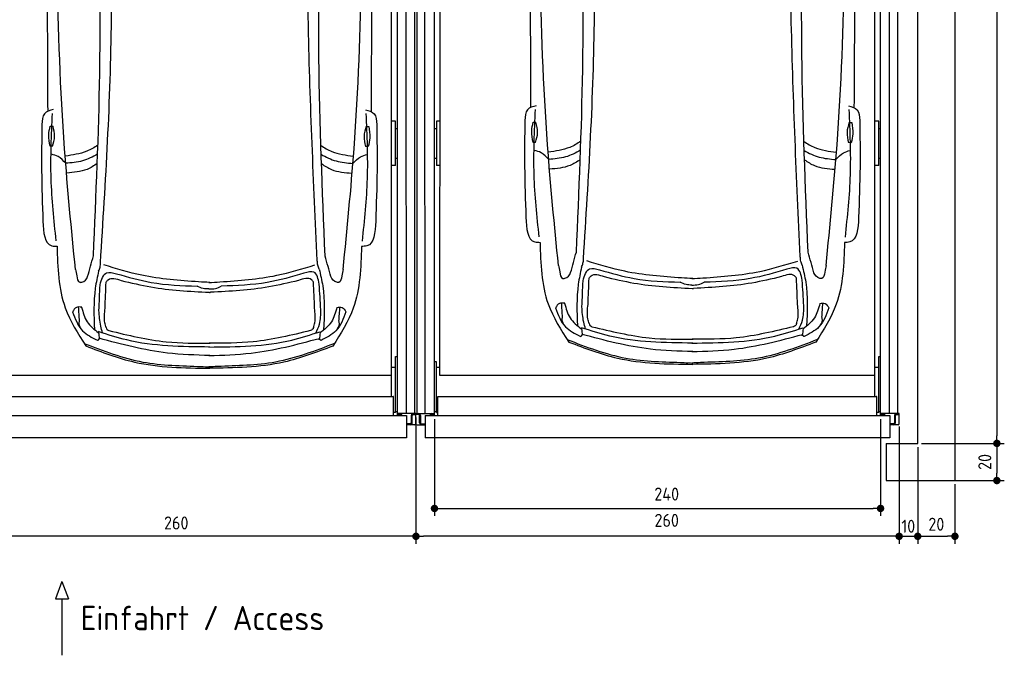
# Model space of a CAD drawing. Header units: millimetres. Extents: x 0 to 8666, y -940 to 5900.
# Tile 4 of 10: x 3368 to 8666, y -940 to 2480. Entities that reach past the tile are written whole.
import ezdxf

# ---------------------------------------------------------------- set-up
doc = ezdxf.new("R2010")
doc.units = ezdxf.units.MM
doc.layers.add('4', color=3, linetype='Continuous')
for name, color, linetype, lineweight in [('car', 10, 'Continuous', 25), ('Gebäude', 7, 'Continuous', 25), ('Plattform', 7, 'Continuous', 25)]:
    doc.layers.add(name, color=color, linetype=linetype, lineweight=lineweight)
doc.styles.get("Standard").update_dxf_attribs({"font": 'ISOCP.SHX'})
doc.dimstyles.new('GEN-ISO', dxfattribs={"dimscale": 20, "dimtxt": 3.5, "dimasz": 2, "dimexe": 2, "dimexo": 1, "dimgap": 1.5, "dimtad": 1, "dimdec": 1, "dimlfac": 0.1, "dimdsep": 46, "dimtxsty": 'STANDARD', "dimblk": 'PUNKT', "dimcen": 2, "dimclrd": 256, "dimclre": 256, "dimclrt": 2, "dimadec": 0, "dimazin": 0, "dimtp": 0.1, "dimtm": 0.1, "dimtfac": 0.71, "dimtdec": 1, "dimtmove": 2, "dimatfit": 3, "dimldrblk": 'PUNKT', "dimfxl": 2, "dimtolj": 1, "dimarcsym": 0})

# ---------------------------------------------------------------- blocks, each defined once
blk = doc.blocks.new('*U17')
at = {"layer": 'car'}
for p, q in [((-596, 197.1), (-592.9, 161.4)), ((596.2, 196.6), (593, 160.9))]:
    blk.add_line(p, q, dxfattribs=at)
for points in [[(-855.6, 1302.8), (-840.6, 1302.8)], [(845.3, 1301.6), (858.2, 1301.3)], [(-843.2, 1194.2), (-856.2, 1194.2)], [(855.6, 1192.8), (840.6, 1193.1)]]:
    blk.add_lwpolyline(points, dxfattribs=at)
for points, knots in [([(-868.7, 3077.8), (-870.5, 2733.1), (-872.8, 2165.5), (-870.5, 1597.9), (-869.3, 1382.1)], [30.231792, 30.231792, 30.231792, 30.231792, 135.773846, 200.510428, 200.510428, 200.510428, 200.510428]), ([(-719.9, 532.3), (-741.2, 748.6), (-825.2, 1600.7), (-822.7, 2457.7), (-820.9, 3097.1)], [0, 0, 0, 0, 651.760698, 2567.87656, 2567.87656, 2567.87656, 2567.87656]), ([(720.3, 531.7), (741.8, 748), (826.6, 1600), (824.8, 2457), (823.5, 3096.4)], [0, 0, 0, 0, 651.760698, 2567.87656, 2567.87656, 2567.87656, 2567.87656]), ([(871.3, 3077.8), (872.8, 2728.1), (874.7, 2162.6), (871.9, 1597.2), (870.5, 1381.4)], [30.867502, 30.867502, 30.867502, 30.867502, 135.773846, 200.510428, 200.510428, 200.510428, 200.510428]), ([(580.3, 580), (561.7, 999.6), (527.8, 1763.9), (523.2, 2529), (521.2, 2874)], [0, 0, 0, 0, 1259.941445, 2295.01496, 2295.01496, 2295.01496, 2295.01496]), ([(-623.3, 604.1), (-608.8, 931.3), (-576.3, 1668.4), (-591.1, 2406.1), (-599.3, 2816.2)], [0, 0, 0, 0, 982.4164, 2212.74132, 2212.74132, 2212.74132, 2212.74132]), ([(-585.2, 568.2), (-557.6, 1005.1), (-509.4, 1766.4), (-533.7, 2528.7), (-544.1, 2853.5)], [0, 0, 0, 0, 1312.347302, 2286.809863, 2286.809863, 2286.809863, 2286.809863]), ([(623.8, 603.6), (609, 958.6), (578.3, 1695.7), (593.7, 2433.3), (601.7, 2815.7)], [0, 0, 0, 0, 1065.64856, 2212.719541, 2212.719541, 2212.719541, 2212.719541]), ([(-838.9, 1391.7), (-857.8, 1386.8), (-898, 1376.3), (-899.6, 1334.2), (-900.4, 1312)], [0, 0, 0, 0, 52.977364, 112.315044, 112.315044, 112.315044, 112.315044]), ([(840.1, 1391), (859, 1386), (899.2, 1375.5), (900.7, 1333.5), (901.5, 1311.2)], [0, 0, 0, 0, 52.977364, 112.315044, 112.315044, 112.315044, 112.315044]), ([(-823.5, 685.4), (-835.3, 797.1), (-859.3, 1025.4), (-848.8, 1254.7), (-843.5, 1371.7)], [0, 0, 0, 0, 336.634843, 687.508242, 687.508242, 687.508242, 687.508242]), ([(824.1, 684.7), (835.9, 796.4), (860.1, 1024.7), (849.9, 1254), (844.6, 1371)], [0, 0, 0, 0, 336.634843, 687.508242, 687.508242, 687.508242, 687.508242]), ([(-900.4, 1312), (-901.6, 1229.3), (-903.9, 1055.8), (-898, 882.3), (-894.9, 791.5)], [0, 0, 0, 0, 248.055751, 520.563277, 520.563277, 520.563277, 520.563277]), ([(-856.2, 1194.2), (-860.2, 1214.7), (-867.4, 1251), (-859.2, 1287), (-855.6, 1302.8)], [0, 0, 0, 0, 61.702274, 109.62737, 109.62737, 109.62737, 109.62737]), ([(-843.2, 1194.2), (-837.8, 1211.9), (-826.8, 1247.8), (-835.9, 1284.2), (-840.6, 1302.8)], [0, 0, 0, 0, 54.314538, 110.447745, 110.447745, 110.447745, 110.447745]), ([(845.3, 1301.6), (839.5, 1284), (827.8, 1248.3), (836.3, 1211.7), (840.6, 1193.1)], [0, 0, 0, 0, 54.314538, 110.447745, 110.447745, 110.447745, 110.447745]), ([(858.2, 1301.3), (861.8, 1280.8), (868.3, 1244.3), (859.4, 1208.5), (855.6, 1192.8)], [0, 0, 0, 0, 61.702274, 109.62737, 109.62737, 109.62737, 109.62737]), ([(901.5, 1311.2), (902.6, 1228.6), (904.8, 1055), (898.8, 881.6), (895.6, 790.8)], [0, 0, 0, 0, 248.055751, 520.563277, 520.563277, 520.563277, 520.563277]), ([(-599, 1200.5), (-618, 1187.5), (-671.8, 1156.1), (-735.1, 1147.2), (-774.8, 1141.6)], [7.448929, 7.448929, 7.448929, 7.448929, 14.333449, 26.290813, 26.290813, 26.290813, 26.290813]), ([(600.9, 1199.5), (619.6, 1186.6), (673.1, 1155.4), (736.1, 1146.6), (775.8, 1141)], [7.547649, 7.547649, 7.547649, 7.547649, 14.333449, 26.290813, 26.290813, 26.290813, 26.290813]), ([(-772.3, 1102.7), (-784.9, 1116.5), (-806.1, 1139.6), (-836, 1148), (-848, 1151.3)], [0, 0, 0, 0, 54.765289, 91.527008, 91.527008, 91.527008, 91.527008]), ([(-600.7, 1152.2), (-626.7, 1137), (-680.7, 1110.6), (-741.6, 1105.3), (-772.3, 1102.7)], [6.483065, 6.483065, 6.483065, 6.483065, 15.438065, 24.585476, 24.585476, 24.585476, 24.585476]), ([(602.5, 1151.2), (628.2, 1136.2), (682, 1110), (742.5, 1104.7), (773.2, 1102)], [6.572602, 6.572602, 6.572602, 6.572602, 15.438065, 24.585476, 24.585476, 24.585476, 24.585476]), ([(773.2, 1102), (785.9, 1115.8), (807.1, 1139), (837, 1147.3), (849, 1150.6)], [0, 0, 0, 0, 54.765289, 91.613946, 91.613946, 91.613946, 91.613946]), ([(-602.5, 1102.2), (-619.9, 1089.2), (-669.4, 1058.5), (-729.8, 1053.3), (-766.6, 1050.2)], [6.800586, 6.800586, 6.800586, 6.800586, 13.265249, 24.502716, 24.502716, 24.502716, 24.502716]), ([(604.2, 1101.1), (621.3, 1088.3), (670.6, 1057.9), (730.7, 1052.7), (767.5, 1049.5)], [6.892544, 6.892544, 6.892544, 6.892544, 13.265249, 24.502716, 24.502716, 24.502716, 24.502716]), ([(-894.9, 791.5), (-891.8, 730.8), (-888, 657.9), (-828.7, 656.6), (-818.8, 656.4)], [0, 0, 0, 0, 140.850131, 169.235796, 169.235796, 169.235796, 169.235796]), ([(895.6, 790.8), (892.4, 730.1), (888.6, 657.1), (829.3, 655.9), (819.4, 655.7)], [0, 0, 0, 0, 140.850131, 169.235796, 169.235796, 169.235796, 169.235796]), ([(-818.8, 656.4), (-815.4, 542.2), (-809.7, 348.7), (-706.8, 186.6), (-664.6, 120.2)], [0, 0, 0, 0, 334.52993, 566.921104, 566.921104, 566.921104, 566.921104]), ([(819.4, 655.7), (815.9, 541.5), (810, 348), (707, 186), (664.7, 119.6)], [0, 0, 0, 0, 334.52993, 566.921104, 566.921104, 566.921104, 566.921104]), ([(-719.9, 532.3), (-717.6, 521.4), (-712.8, 499), (-708.2, 464.2), (-694.3, 462.4), (-693.2, 462.3)], [0, 0, 0, 0, 35.919302, 74.031557, 77.204576, 77.204576, 77.204576, 77.204576]), ([(-595.3, 523.3), (-592.3, 530), (-586.1, 544.3), (-585.5, 559.9), (-585.2, 568.2)], [0, 0, 0, 0, 21.711608, 46.374134, 46.374134, 46.374134, 46.374134]), ([(-56.9, 464.9), (-159.9, 472.2), (-333.7, 484.6), (-499.9, 535.7), (-567.7, 556.5)], [0, 0, 0, 0, 308.408492, 520.414911, 520.414911, 520.414911, 520.414911]), ([(57.3, 464.9), (160.3, 472.1), (334.1, 484.3), (500.4, 535.2), (568.2, 556)], [0, 0, 0, 0, 308.408492, 520.414911, 520.414911, 520.414911, 520.414911]), ([(591.6, 533.8), (588.7, 540.5), (582.5, 554.8), (581.9, 570.4), (581.6, 578.7)], [0, 0, 0, 0, 21.711608, 46.374134, 46.374134, 46.374134, 46.374134]), ([(591.6, 533.8), (598.8, 503.6), (624.3, 396.3), (619.1, 285.5), (615.4, 205.8)], [0, 0, 0, 0, 92.753902, 330.076226, 330.076226, 330.076226, 330.076226]), ([(720.3, 531.7), (718, 520.8), (713.2, 498.4), (708.6, 463.6), (694.7, 461.8), (693.6, 461.7)], [0, 0, 0, 0, 35.919302, 74.031557, 77.204576, 77.204576, 77.204576, 77.204576]), ([(-693.2, 462.3), (-690.8, 462.5), (-673.7, 464.1), (-658.1, 479.5), (-654.1, 493.6)], [0, 0, 0, 0, 7.400463, 51.385285, 51.385285, 51.385285, 51.385285]), ([(-595.3, 523.3), (-601.9, 492.5), (-624.4, 389), (-620.4, 282.8), (-617.6, 208.2)], [0, 0, 0, 0, 94.366193, 316.782017, 316.782017, 316.782017, 316.782017]), ([(-587.2, 449.2), (-579.2, 477.5), (-565.2, 526.7), (-518.3, 514), (-498.3, 508.6)], [0, 0, 0, 0, 73.352898, 127.44191, 127.44191, 127.44191, 127.44191]), ([(-554.7, 463.2), (-551.4, 467.9), (-534, 492.8), (-500.6, 481.4), (-473.6, 472.1)], [0, 0, 0, 0, 16.670151, 87.364183, 87.364183, 87.364183, 87.364183]), ([(-498.3, 508.6), (-436.6, 490.8), (-295.1, 450), (-147.7, 444.9), (-64.5, 442)], [0, 0, 0, 0, 191.952394, 440.378972, 440.378972, 440.378972, 440.378972]), ([(509.6, 511.7), (444.3, 492.5), (299.3, 449.9), (148, 444.8), (64.9, 442)], [0, 0, 0, 0, 203.31675, 451.743327, 451.743327, 451.743327, 451.743327]), ([(561.2, 463.1), (557.8, 467.9), (540.5, 492.8), (507.1, 481.3), (480.1, 472.1)], [0, 0, 0, 0, 16.670151, 87.364183, 87.364183, 87.364183, 87.364183]), ([(592.1, 453), (586.4, 480.8), (576.3, 530.3), (529.8, 517.3), (509.6, 511.7)], [0, 0, 0, 0, 69.918957, 124.007969, 124.007969, 124.007969, 124.007969]), ([(693.6, 461.7), (691.2, 461.9), (674.1, 463.5), (658.5, 479), (654.5, 493.1)], [0, 0, 0, 0, 7.400463, 51.385285, 51.385285, 51.385285, 51.385285]), ([(-473.6, 472.1), (-420.5, 459.4), (-265.4, 422.5), (-106, 414.1), (-1.1, 408.6)], [0, 0, 0, 0, 163.555825, 477.487186, 477.487186, 477.487186, 477.487186]), ([(-1.8, 426.6), (-12.5, 426.8), (-34.5, 427.3), (-54.3, 437), (-64.5, 442)], [0, 0, 0, 0, 31.528731, 65.234557, 65.234557, 65.234557, 65.234557]), ([(-1.8, 426.6), (10.2, 426.6), (33.6, 426.7), (54.6, 437), (64.9, 442)], [0, 0, 0, 0, 35.520995, 69.226821, 69.226821, 69.226821, 69.226821]), ([(480.1, 472.1), (426.9, 459.4), (271.9, 422.5), (112.4, 414.1), (7.6, 408.6)], [0, 0, 0, 0, 163.555825, 477.487186, 477.487186, 477.487186, 477.487186]), ([(-1.1, 408.6), (0.3, 408.5), (3.2, 408.3), (6.1, 408.5), (7.6, 408.6)], [0, 0, 0, 0, 4.235461, 8.799002, 8.799002, 8.799002, 8.799002]), ([(-686.2, 328.4), (-696.6, 329.9), (-718.2, 332.8), (-729.2, 313.8), (-734.9, 304)], [0, 0, 0, 0, 28.797158, 59.6786, 59.6786, 59.6786, 59.6786]), ([(-686.5, 328.4), (-679.2, 300.8), (-664.4, 244.6), (-618.7, 208.7), (-595.4, 190.4)], [0, 0, 0, 0, 83.308532, 169.402132, 169.402132, 169.402132, 169.402132]), ([(-554.8, 219.2), (-557.3, 227.7), (-567, 261.3), (-563.4, 296.4), (-560.7, 322.7)], [0, 0, 0, 0, 26.522959, 104.304328, 104.304328, 104.304328, 104.304328]), ([(561.3, 219.2), (563.7, 227.7), (573.5, 261.2), (569.8, 296.4), (567.1, 322.6)], [0, 0, 0, 0, 26.522959, 104.304328, 104.304328, 104.304328, 104.304328]), ([(686.8, 327.8), (679.4, 300.2), (664.6, 244.1), (618.8, 208.2), (595.6, 189.9)], [0, 0, 0, 0, 83.308532, 169.402132, 169.402132, 169.402132, 169.402132]), ([(686.5, 327.8), (696.9, 329.3), (718.5, 332.2), (729.5, 313.2), (735.2, 303.4)], [0, 0, 0, 0, 28.797158, 59.6786, 59.6786, 59.6786, 59.6786]), ([(-735.2, 304), (-721.3, 266.5), (-695.9, 198), (-631.2, 165.5), (-602, 150.7)], [0, 0, 0, 0, 114.922722, 209.881319, 209.881319, 209.881319, 209.881319]), ([(-573.9, 189.9), (-577.5, 202.3), (-589, 241.4), (-591.7, 282.1), (-593.6, 310)], [0, 0, 0, 0, 38.448585, 121.967316, 121.967316, 121.967316, 121.967316]), ([(574.1, 189.5), (581.5, 205.2), (599.9, 244.7), (600.1, 288.5), (600.2, 314.9)], [0, 0, 0, 0, 51.645202, 129.398542, 129.398542, 129.398542, 129.398542]), ([(735.4, 303.4), (721.5, 265.9), (696.1, 197.4), (631.4, 164.9), (602.1, 150.2)], [0, 0, 0, 0, 114.922722, 209.881319, 209.881319, 209.881319, 209.881319]), ([(-690.4, 212.3), (-696.5, 224.2), (-703.6, 238.1), (-697.9, 251.8), (-697.9, 253.9)], [0, 0, 0, 0, 36.727695, 42.814175, 42.814175, 42.814175, 42.814175]), ([(-554.8, 219.2), (-553.1, 215), (-550, 207.4), (-542.6, 204.2), (-539.4, 202.7)], [0, 0, 0, 0, 13.079204, 23.364484, 23.364484, 23.364484, 23.364484]), ([(561.3, 219.2), (559.5, 214.9), (556.3, 207.1), (548.5, 204), (545, 202.6)], [0, 0, 0, 0, 13.079204, 24.121319, 24.121319, 24.121319, 24.121319]), ([(690.6, 211.7), (696.7, 223.6), (703.8, 237.5), (698.1, 251.2), (698.2, 253.3)], [0, 0, 0, 0, 36.727695, 42.814175, 42.814175, 42.814175, 42.814175]), ([(-602, 150.7), (-600.7, 150.9), (-595.2, 151.5), (-592.1, 156.6), (-589.8, 160.5)], [0, 0, 0, 0, 3.821179, 16.246783, 16.246783, 16.246783, 16.246783]), ([(2.5, 114.4), (-148.3, 116), (-352.6, 118.1), (-545.6, 180.7), (-596, 197.1)], [0, 0, 0, 0, 447.972098, 606.654283, 606.654283, 606.654283, 606.654283]), ([(2.5, 68.4), (-73.6, 70.8), (-275.5, 77.1), (-471.2, 128.2), (-592.9, 161.4)], [0, 0, 0, 0, 22.79473, 60.440533, 60.440533, 60.440533, 60.440533]), ([(-539.4, 202.7), (-437.1, 177.9), (-258, 134.4), (-73.9, 134.7), (5.1, 134.9)], [0, 0, 0, 0, 314.141742, 550.389065, 550.389065, 550.389065, 550.389065]), ([(-2.5, 68.4), (73.7, 70.7), (275.6, 76.9), (471.3, 127.8), (593, 160.9)], [0, 0, 0, 0, 22.79473, 60.440533, 60.440533, 60.440533, 60.440533]), ([(-2.4, 114.4), (148.4, 115.8), (352.7, 117.8), (545.7, 180.3), (596.2, 196.6)], [0, 0, 0, 0, 447.972098, 606.654283, 606.654283, 606.654283, 606.654283]), ([(545, 202.6), (442.7, 177.8), (263.6, 134.3), (79.5, 134.7), (0.5, 134.8)], [0, 0, 0, 0, 314.141742, 550.389065, 550.389065, 550.389065, 550.389065]), ([(602.1, 150.2), (600.8, 150.4), (595.3, 151), (592.2, 156.1), (589.9, 160)], [0, 0, 0, 0, 3.821179, 16.246783, 16.246783, 16.246783, 16.246783]), ([(-673.1, 133.6), (-569.3, 93.6), (-366.8, 15.6), (-133.1, 13.9), (-13, 8), (2.6, 7.2)], [0, 0, 0, 0, 331.171464, 645.410319, 692.125526, 692.125526, 692.125526, 692.125526]), ([(-664.6, 120.2), (-578, 87), (-364.1, 5), (-134.2, 1.9), (2.6, 0)], [0, 0, 0, 0, 276.566847, 682.500863, 682.500863, 682.500863, 682.500863]), ([(664.7, 119.6), (578, 86.5), (364.1, 4.7), (134.2, 1.7), (-2.6, 0)], [0, 0, 0, 0, 276.566847, 682.500863, 682.500863, 682.500863, 682.500863]), ([(673.2, 133.1), (569.3, 93.1), (366.8, 15.3), (133.1, 13.8), (13, 8), (-2.5, 7.2)], [0, 0, 0, 0, 331.171464, 645.410319, 692.125526, 692.125526, 692.125526, 692.125526])]:
    blk.add_open_spline(points, degree=3, knots=knots, dxfattribs=at)
for points in [[(-654.1, 493.6), (-643.8, 530.4), (-633.6, 567.3), (-623.3, 604.1)], [(654.5, 493.1), (644.3, 529.9), (634, 566.7), (623.8, 603.6)], [(-593.6, 310), (-591.5, 356.4), (-589.3, 402.8), (-587.2, 449.2)], [(-560.7, 322.7), (-558.7, 369.5), (-556.7, 416.3), (-554.7, 463.2)], [(2.5, 461.5), (-17.3, 462.7), (-37.1, 463.8), (-56.9, 464.9)], [(-2.1, 461.5), (17.7, 462.6), (37.5, 463.8), (57.3, 464.9)], [(567.1, 322.6), (565.1, 369.5), (563.1, 416.3), (561.2, 463.1)], [(600.2, 314.9), (597.5, 360.9), (594.8, 406.9), (592.1, 453)], [(-697.9, 253.9), (-699.6, 279.2), (-701.2, 304.6), (-702.9, 329.9)], [(698.2, 253.3), (699.8, 278.6), (701.5, 304), (703.1, 329.3)]]:
    blk.add_open_spline(points, degree=3, dxfattribs=at)
blk = doc.blocks.new('PUNKT')
at = {"layer": '4', "color": 0, "linetype": 'ByBlock'}
blk.add_line((-0.5, 0), (-1, 0), dxfattribs=at)
at = {"layer": '4', "color": 0, "linetype": 'ByBlock', "const_width": 0.5}
blk.add_lwpolyline([(-0.25, 0, 1), (0.25, 0, 1)], format="xyb", close=True, dxfattribs=at)
blk = doc.blocks.new('*D19')
at = {"layer": '4', "lineweight": -2, "transparency": 16777216}
for p, q in [((8100, 291.1), (8100, -340)), ((8200, 180.1), (8200, -340)), ((8060, -300), (8020, -300)), ((8100, -300), (8200, -300)), ((8240, -300), (8280, -300))]:
    blk.add_line(p, q, dxfattribs=at)
at = {"layer": 'Defpoints', "color": 0, "transparency": 16777216}
for p in [(8100, 311.1), (8200, 200.1), (8200, -300)]:
    blk.add_point(p, dxfattribs=at)
at = {"layer": '4', "lineweight": -2, "transparency": 16777216, "xscale": 40, "yscale": 40, "zscale": 40}
blk.add_blockref('PUNKT', (8100, -300), dxfattribs=at)
at = {"layer": '4', "lineweight": -2, "transparency": 16777216, "xscale": 40, "yscale": 40, "zscale": 40, "rotation": 180}
blk.add_blockref('PUNKT', (8200, -300), dxfattribs=at)
at = {"layer": '4', "color": 2, "transparency": 16777216, "insert": (8149.2, -245.8), "char_height": 70, "attachment_point": 5}
blk.add_mtext('10', dxfattribs=at)
blk = doc.blocks.new('*D20')
at = {"layer": '4', "lineweight": -2, "transparency": 16777216}
for p, q in [((5500, 340.1), (5500, -340)), ((8100, 286.1), (8100, -340)), ((8060, -300), (5540, -300))]:
    blk.add_line(p, q, dxfattribs=at)
at = {"layer": 'Defpoints', "color": 0, "transparency": 16777216}
for p in [(5500, 360.1), (8100, 306.1), (5500, -300)]:
    blk.add_point(p, dxfattribs=at)
at = {"layer": '4', "lineweight": -2, "transparency": 16777216, "xscale": 40, "yscale": 40, "zscale": 40, "rotation": 180}
blk.add_blockref('PUNKT', (5500, -300), dxfattribs=at)
at = {"layer": '4', "lineweight": -2, "transparency": 16777216, "xscale": 40, "yscale": 40, "zscale": 40}
blk.add_blockref('PUNKT', (8100, -300), dxfattribs=at)
at = {"layer": '4', "color": 2, "transparency": 16777216, "insert": (6849.2, -214.1), "char_height": 70, "attachment_point": 5}
blk.add_mtext('260', dxfattribs=at)
blk = doc.blocks.new('*D21')
at = {"layer": '4', "lineweight": -2, "transparency": 16777216}
for p, q in [((5599.7, 330.1), (5599.7, -190)), ((8000, 330.1), (8000, -190)), ((5639.7, -150), (7960, -150))]:
    blk.add_line(p, q, dxfattribs=at)
at = {"layer": 'Defpoints', "color": 0, "transparency": 16777216}
for p in [(5599.7, 350.1), (8000, 350.1), (8000, -150)]:
    blk.add_point(p, dxfattribs=at)
at = {"layer": '4', "lineweight": -2, "transparency": 16777216, "xscale": 40, "yscale": 40, "zscale": 40, "rotation": 180}
blk.add_blockref('PUNKT', (5599.7, -150), dxfattribs=at)
at = {"layer": '4', "lineweight": -2, "transparency": 16777216, "xscale": 40, "yscale": 40, "zscale": 40}
blk.add_blockref('PUNKT', (8000, -150), dxfattribs=at)
at = {"layer": '4', "color": 2, "transparency": 16777216, "insert": (6849.2, -72.7), "char_height": 70, "attachment_point": 5}
blk.add_mtext('240', dxfattribs=at)
blk = doc.blocks.new('*D22')
at = {"layer": '4', "lineweight": -2, "transparency": 16777216}
for p, q in [((8220, 5700), (8665.8, 5700)), ((8625.8, 5660), (8625.8, 240.1)), ((8220, 200.1), (8665.8, 200.1))]:
    blk.add_line(p, q, dxfattribs=at)
at = {"layer": 'Defpoints', "color": 0, "transparency": 16777216}
for p in [(8200, 5700), (8200, 200.1), (8625.8, 200.1)]:
    blk.add_point(p, dxfattribs=at)
at = {"layer": '4', "lineweight": -2, "transparency": 16777216, "xscale": 40, "yscale": 40, "zscale": 40}
for p, rotation in [((8625.8, 5700), 90), ((8625.8, 200.1), 270)]:
    blk.add_blockref('PUNKT', p, dxfattribs=dict(at, rotation=rotation))
at = {"layer": '4', "color": 2, "transparency": 16777216, "insert": (8560.8, 2950.1), "char_height": 70, "attachment_point": 5, "rotation": 90}
blk.add_mtext('550', dxfattribs=at)
blk = doc.blocks.new('*D23')
at = {"layer": '4', "lineweight": -2, "transparency": 16777216}
for p, q in [((8220, 200.1), (8665.8, 200.1)), ((8625.8, 160.1), (8625.8, 40)), ((8220, 0), (8665.8, 0))]:
    blk.add_line(p, q, dxfattribs=at)
at = {"layer": 'Defpoints', "color": 0, "transparency": 16777216}
for p in [(8200, 200.1), (8200, 0), (8625.8, 0)]:
    blk.add_point(p, dxfattribs=at)
at = {"layer": '4', "lineweight": -2, "transparency": 16777216, "xscale": 40, "yscale": 40, "zscale": 40}
for p, rotation in [((8625.8, 200.1), 90), ((8625.8, 0), 270)]:
    blk.add_blockref('PUNKT', p, dxfattribs=dict(at, rotation=rotation))
at = {"layer": '4', "color": 2, "transparency": 16777216, "insert": (8560.8, 100.1), "char_height": 70, "attachment_point": 5, "rotation": 90}
blk.add_mtext('20', dxfattribs=at)
blk = doc.blocks.new('*D24')
at = {"layer": '4', "lineweight": -2, "transparency": 16777216}
for p, q in [((8200, 180.1), (8200, -340)), ((8400, -20), (8400, -340)), ((8240, -300), (8360, -300))]:
    blk.add_line(p, q, dxfattribs=at)
at = {"layer": 'Defpoints', "color": 0, "transparency": 16777216}
for p in [(8200, 200.1), (8400, 0), (8400, -300)]:
    blk.add_point(p, dxfattribs=at)
at = {"layer": '4', "lineweight": -2, "transparency": 16777216, "xscale": 40, "yscale": 40, "zscale": 40, "rotation": 180}
blk.add_blockref('PUNKT', (8200, -300), dxfattribs=at)
at = {"layer": '4', "lineweight": -2, "transparency": 16777216, "xscale": 40, "yscale": 40, "zscale": 40}
blk.add_blockref('PUNKT', (8400, -300), dxfattribs=at)
at = {"layer": '4', "color": 2, "transparency": 16777216, "insert": (8300, -235), "char_height": 70, "attachment_point": 5}
blk.add_mtext('20', dxfattribs=at)
blk = doc.blocks.new('Gebäude_GL550_LP240')
at = {"layer": 'Gebäude'}
for p, q in [((5600, 5900), (5600, 0)), ((5400, 200), (5400, 5700)), ((5230, 200), (5230, 0)), ((5230, 200), (5400, 200)), ((5230, 0), (5600, 0))]:
    blk.add_line(p, q, dxfattribs=at)
blk = doc.blocks.new('6300_LP240_GL550')
at = {"layer": 'Plattform'}
for p, q in [((-2493.2, 360.1), (-2493.2, 5610.1)), ((-2450.2, 360.1), (-2455.2, 5610.1)), ((-2400.4, 350.1), (-2400, 5590.1)), ((-0.1, 350.1), (-0.1, 5599.5)), ((48.4, 360.2), (47.9, 5610.1)), ((91.4, 5610.1), (91.5, 360.1)), ((-2371.1, 564.5), (-2369, 5463.9)), ((-31.1, 452.1), (-31.1, 5463.2)), ((-2390.1, 1934), (-2390.1, 1695.7)), ((-2370.5, 1934), (-2390.1, 1934)), ((-10.1, 1934), (-31.1, 1934)), ((-10.1, 1695.7), (-10.1, 1934)), ((-2400.1, 1895), (-2390.1, 1895)), ((-10.1, 1895), (-0.1, 1895)), ((-2400.1, 1734.2), (-2390.1, 1734.2)), ((-2370.6, 1695.7), (-2390.1, 1695.7)), ((-10.1, 1695.7), (-31.1, 1695.7)), ((-10.1, 1734.2), (-0.1, 1734.2)), ((-2390.1, 638.4), (-2400.1, 638.4)), ((-2390.1, 481.6), (-2390.1, 638.4)), ((-10.1, 666.8), (-10.1, 667.2)), ((-10.1, 667.2), (-10.1, 667.2)), ((-10.1, 667.2), (-0.1, 667.2)), ((-10.1, 666.7), (-10.1, 666.8)), ((-10.1, 666.7), (-10.1, 666.7)), ((-10.1, 666.3), (-10.1, 666.7)), ((-10.1, 366.9), (-10.1, 666.3)), ((-2371.1, 608.1), (-2390.1, 608.1)), ((-10.1, 608.1), (-31.1, 608.1)), ((-31.1, 564.5), (-2371.1, 564.5)), ((-2390.1, 366.9), (-2390.1, 481.6)), ((-2381.7, 350.1), (-2382.1, 450.2)), ((-2380.1, 452.1), (-22.1, 452.1)), ((-20.1, 350.1), (-20.1, 450.2)), ((-2400.1, 371.9), (-2390.1, 371.9)), ((-10.1, 371.9), (-0.1, 371.9)), ((-2500.1, 306.1), (-2500.1, 360.1)), ((-2500.1, 360.1), (-2400.7, 360.1)), ((-2485.7, 355.1), (-2500.1, 355.1)), ((-2480.7, 310.1), (-2480.7, 350.1)), ((-2475.7, 350.1), (-2475.7, 310.1)), ((-2400.4, 355.1), (-2415.7, 355.1)), ((-2390.1, 366.9), (-2382.1, 366.9)), ((-10.1, 366.9), (-20.1, 366.9)), ((99.9, 360.1), (-0.1, 360.1)), ((-0.1, 355.1), (14.9, 355.1)), ((74.9, 350.1), (74.9, 310.1)), ((79.9, 310.1), (79.9, 350.1)), ((84.6, 355.1), (99.9, 355.1)), ((99.9, 306.1), (99.9, 360.1)), ((-2494.1, 300.1), (-2450.7, 300.1)), ((-2470.7, 305.1), (-2450.7, 305.1)), ((69.9, 305.1), (49.9, 305.1)), ((93.9, 300.1), (49.9, 300.1))]:
    blk.add_line(p, q, dxfattribs=at)
at = {"layer": 'Plattform', "color": 200}
for p, q in [((-2450.7, 350.1), (49.9, 350.1)), ((-2450.7, 350.1), (-2450.7, 230.1)), ((49.9, 350.1), (49.9, 230.1)), ((49.9, 230.1), (-2450.7, 230.1))]:
    blk.add_line(p, q, dxfattribs=at)
at = {"layer": 'Plattform'}
for centre, radius, start, end in [((-2485.7, 350.1), 5, 0, 90), ((-2485.7, 350.1), 10, 30, 87.3415), ((-2485.7, 350.1), 10, 0, 29.9264), ((-2415.7, 350.1), 10, 93.6319, 180), ((-2415.7, 350.1), 5, 90, 180), ((14.9, 350.1), 5, 0, 90), ((14.9, 350.1), 10, 0, 86.3681), ((84.9, 350.1), 10, 150.0736, 180), ((84.9, 350.1), 10, 93.6319, 150), ((84.9, 350.1), 5, 93.4991, 180), ((-2494.1, 306.1), 6, 180, 270), ((-2470.7, 310.1), 10, 180, 270), ((-2470.7, 310.1), 5, 180, 270), ((69.9, 310.1), 5, 270, 0), ((69.9, 310.1), 10, 270, 0), ((93.9, 306.1), 6, 270, 0)]:
    blk.add_arc(centre, radius, start, end, dxfattribs=at)
at = {"layer": 'Plattform', "extrusion": (0, 0, -1)}
blk.add_ellipse((-2380.1, 450.2), major_axis=(-2, 0), ratio=0.948324, start_param=0, end_param=1.570796, dxfattribs=at)
at = {"layer": 'Plattform'}
blk.add_ellipse((-22.1, 450.2), major_axis=(2, 0), ratio=0.948324, start_param=0, end_param=1.570796, dxfattribs=at)
blk = doc.blocks.new('*D25')
at = {"layer": '4', "lineweight": -2, "transparency": 16777216}
for p, q in [((2899.9, 286.1), (2899.9, -340)), ((5500, 286.1), (5500, -340)), ((5460, -300), (2939.9, -300))]:
    blk.add_line(p, q, dxfattribs=at)
at = {"layer": 'Defpoints', "color": 0, "transparency": 16777216}
for p in [(2899.9, 306.1), (5500, 306.1), (2899.9, -300)]:
    blk.add_point(p, dxfattribs=at)
at = {"layer": '4', "lineweight": -2, "transparency": 16777216, "xscale": 40, "yscale": 40, "zscale": 40, "rotation": 180}
blk.add_blockref('PUNKT', (2899.9, -300), dxfattribs=at)
at = {"layer": '4', "lineweight": -2, "transparency": 16777216, "xscale": 40, "yscale": 40, "zscale": 40}
blk.add_blockref('PUNKT', (5500, -300), dxfattribs=at)
at = {"layer": '4', "color": 2, "transparency": 16777216, "insert": (4210.2, -228.2), "char_height": 70, "attachment_point": 5}
blk.add_mtext('260', dxfattribs=at)

msp = doc.modelspace()

# ---------------------------------------------------------------- linework, layer by layer
for p, q in [((3595.25, -542.93), (3560.74, -635.64)), ((3595.25, -542.93), (3629.75, -635.64)), ((3560.74, -635.64), (3629.75, -635.64)), ((3595.25, -635.64), (3595.25, -940.27))]:
    msp.add_line(p, q)

# ---------------------------------------------------------------- block references
for name, p in [('Gebäude_GL550_LP240', (2800, 0)), ('6300_LP240_GL550', (5400.03, -0.01)), ('6300_LP240_GL550', (8000.06, -0.02))]:
    msp.add_blockref(name, p)
at = {"layer": 'car'}
for p in [(4387.64, 604.28), (6986.5, 625.36)]:
    msp.add_blockref('*U17', p, dxfattribs=at)

# ---------------------------------------------------------------- texts
msp.add_text('Einfahrt / Access', height=131.25).set_placement((3695.66, -805.21))

# ---------------------------------------------------------------- dimensions: what is measured, and where the dimension line sits
at = {"layer": '4'}
for base, p1, p2, angle, picture, middle in [((8625.79, 200.11), (8200, 5700), (8200, 200.11), 90, '*D22', (8560.79, 2950.06)), ((8625.79, 0), (8200, 200.11), (8200, 0), 90, '*D23', (8560.78, 100.06)), ((8400, -300), (8200, 200.11), (8400, 0), 0, '*D24', (8300, -234.99))]:
    dim = msp.add_linear_dim(base=base, p1=p1, p2=p2, angle=angle, dimstyle='GEN-ISO', override={"dimtdec": 3, "dimtolj": 0}, dxfattribs=at)
    dim.commit()
    dim.dimension.update_dxf_attribs({"geometry": picture, "text_midpoint": middle})
for base, p1, p2, picture, middle in [((5499.97, -300), (8100, 306.11), (5499.97, 360.1), '*D20', (6849.15, -214.11)), ((8000, -150), (5599.66, 350.11), (8000, 350.11), '*D21', (6849.15, -72.73)), ((8200, -300), (8100, 311.13), (8200, 200.11), '*D19', (8149.15, -245.75))]:
    dim = msp.add_linear_dim(base=base, p1=p1, p2=p2, angle=0, dimstyle='GEN-ISO', override={"dimtdec": 3, "dimtolj": 0}, dxfattribs=at)
    dim.commit()
    dim.dimension.update_dxf_attribs({"geometry": picture, "text_midpoint": middle, "dimtype": 160})
dim = msp.add_linear_dim(base=(2899.94, -300), p1=(5499.97, 306.11), p2=(2899.94, 306.13), dimstyle='GEN-ISO', override={"dimtdec": 3, "dimtolj": 0}, dxfattribs=at)
dim.commit()
dim.dimension.update_dxf_attribs({"geometry": '*D25', "text_midpoint": (4210.24, -228.24), "dimtype": 160})

doc.saveas('drawing.dxf')
